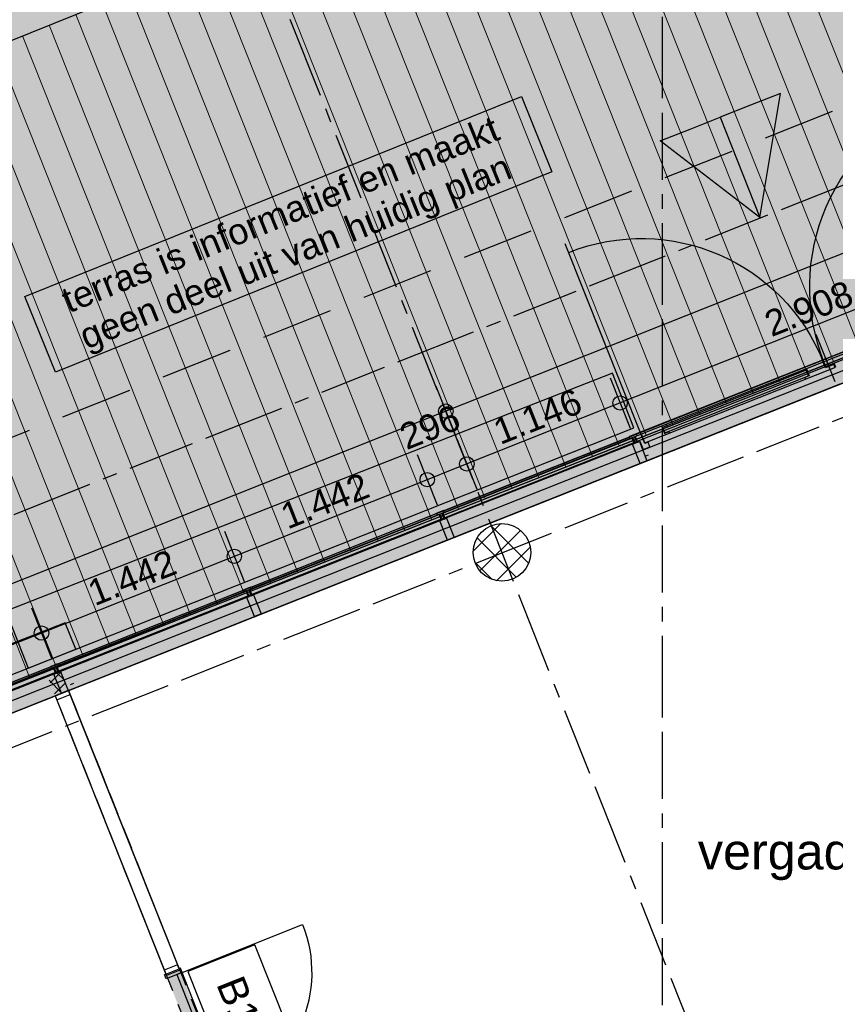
# Model space of a CAD drawing. Extents: x 856 to 5197, y -207 to 263.
# Tile 140 of 225: x 1062.77 to 1068.44, y 25.66 to 32.5. Entities that reach past the tile are written whole.
import ezdxf
from ezdxf.enums import TextEntityAlignment as Align

# ---------------------------------------------------------------- set-up
doc = ezdxf.new("R2010")
doc.units = 0
doc.header["$MEASUREMENT"] = 0
for name, pattern in [('B0701', [0.23412, 0.156, -0.07812]), ('B0704', [0.75, 0.5, -0.25]), ('B0805', [1.366667, 0.566667, -0.1, 0.033333, -0.1, 0.466667, -0.1])]:
    doc.linetypes.add(name, pattern=pattern)
for name, color, linetype in [('00 BEBOUWING', 7, 'Continuous'), ('00 TERREIN', 7, 'Continuous'), ('21 Buitenwanden', 7, 'Continuous'), ('22 Niet Constr Binnenwanden', 7, 'Continuous'), ('23 Vloeren', 7, 'Continuous'), ('24 Trappen', 7, 'Continuous'), ('28 Draagconstructies', 7, 'Continuous'), ('99 Aankleding 2D tek', 7, 'Continuous'), ('A Detailmarkers', 7, 'Continuous'), ('A Stramien', 7, 'Continuous'), ('Door Markers', 7, 'Continuous'), ('T Tekst algemeen', 7, 'Continuous'), ('T Tekst_dim 1_ 100', 7, 'Continuous'), ('Z Gebruiksopp', 7, 'Continuous')]:
    doc.layers.add(name, color=color, linetype=linetype)
doc.styles.add('GENERATED_STYLE_3', font='Arial')
doc.styles.add('GENERATED_STYLE_5', font='Arial')
doc.styles.get("Standard").update_dxf_attribs({"font": 'txt', "bigfont": 'BIGFONT.SHX'})
doc.dimstyles.new('GENERATED_STYLE__1', dxfattribs={"dimtxt": 0.18, "dimasz": 0.19, "dimexe": 0.18, "dimexo": 0, "dimgap": 0.09, "dimtad": 1, "dimdec": 0, "dimlfac": 1000, "dimzin": 0, "dimdsep": 46, "dimtxsty": 'Standard', "dimblk": 'ARROWHEAD_7', "dimblk1": 'ARROWHEAD_7', "dimblk2": 'ARROWHEAD_7', "dimcen": 0.09, "dimclrd": 7, "dimclre": 7, "dimclrt": 7, "dimadec": 1, "dimazin": 0, "dimtfac": 1, "dimtdec": 4, "dimtmove": 0, "dimatfit": 3, "dimfxl": 0, "dimtolj": 1, "dimtzin": 0, "dimarcsym": 0})
doc.dimstyles.new('GENERATED_STYLE__4', dxfattribs={"dimtxt": 0.18, "dimasz": 0.19, "dimexe": 0.18, "dimexo": 0.04, "dimgap": 0.09, "dimtad": 1, "dimtih": 1, "dimtoh": 1, "dimdec": 0, "dimzin": 0, "dimdsep": 46, "dimtxsty": 'Standard', "dimblk": 'ARROWHEAD_9', "dimblk1": 'ARROWHEAD_9', "dimblk2": 'ARROWHEAD_9', "dimcen": 0.09, "dimclrd": 7, "dimclre": 7, "dimclrt": 7, "dimadec": 1, "dimazin": 0, "dimtfac": 1, "dimtdec": 4, "dimtmove": 0, "dimatfit": 3, "dimfxl": 0, "dimtolj": 1, "dimtzin": 0, "dimarcsym": 0})
doc.dimstyles.new('GENERATED_STYLE__5', dxfattribs={"dimtxt": 0.25, "dimasz": 0.19, "dimexe": 0.18, "dimexo": 0, "dimgap": 0.09, "dimtad": 1, "dimdec": 0, "dimlfac": 1000, "dimzin": 0, "dimdsep": 46, "dimtxsty": 'Standard', "dimblk": 'ARROWHEAD_7', "dimblk1": 'ARROWHEAD_7', "dimblk2": 'ARROWHEAD_7', "dimcen": 0.09, "dimclrd": 7, "dimclre": 7, "dimclrt": 7, "dimadec": 1, "dimazin": 0, "dimtfac": 1, "dimtdec": 4, "dimtmove": 0, "dimatfit": 3, "dimfxl": 0, "dimtolj": 1, "dimtzin": 0, "dimarcsym": 0})
doc.dimstyles.new('GENERATED_STYLE__6', dxfattribs={"dimtxt": 0.25, "dimasz": 0.19, "dimexe": 0.18, "dimexo": 0, "dimgap": 0.09, "dimtad": 1, "dimtih": 1, "dimtoh": 1, "dimdec": 0, "dimlfac": 1000, "dimzin": 0, "dimdsep": 46, "dimtxsty": 'Standard', "dimblk": 'ARROWHEAD_7', "dimblk1": 'ARROWHEAD_7', "dimblk2": 'ARROWHEAD_7', "dimcen": 0.09, "dimclrd": 7, "dimclre": 7, "dimclrt": 7, "dimadec": 1, "dimazin": 0, "dimtfac": 1, "dimtdec": 4, "dimtmove": 0, "dimatfit": 3, "dimfxl": 0, "dimtolj": 1, "dimtzin": 0, "dimarcsym": 0})

# ---------------------------------------------------------------- blocks, each defined once
blk = doc.blocks.new('vergaderruimte _ trouwzaal_G 9.6_24_3', base_point=(1069.6644, 26.2326))
at = {"linetype": 'Continuous', "lineweight": 0, "flags": 1}
for tag in ['ROOM_PERIM', 'ROOM_WALLS_SURF', 'ROOM_DOORS_SURF', 'ROOM_WINDS_SURF', 'ROOM_BASELEV', 'ROOM_HEIGHT', 'ROOM_NET_AREA', 'ROOM_REDUCED_AREA', 'ROOM_CALC_AREA', 'ROOM_VOLUME']:
    blk.add_attdef(tag, text='', height=2, dxfattribs=at).set_placement((1069.6644, 25.6612), align=Align.BOTTOM_LEFT)
at = {"layer": 'Z Gebruiksopp'}
for tag, height, style, p in [('ROOM_NAME', 0.25, 'GENERATED_STYLE_5', (1067.4828, 26.5193)), ('ROOM_NUMBER', 0.3, 'GENERATED_STYLE_3', (1069.1612, 26.0503)), ('ROOM_AREA', 0.3, 'GENERATED_STYLE_3', (1069.1054, 25.5788))]:
    blk.add_attdef(tag, text='', height=height, dxfattribs=dict(at, style=style)).set_placement(p, align=Align.BOTTOM_LEFT)
blk = doc.blocks.new('SLAB_173_3', base_point=(1049.1188, 43.3491))
at = {"layer": '00 TERREIN', "linetype": 'Continuous', "lineweight": 0}
h = blk.add_hatch(dxfattribs=at)
h.set_pattern_fill('16_Grind_0003', color=252, style=0, pattern_type=2)
h.set_pattern_definition([(-52.8577, (1056.153, 50.3236), (5.20153, 3.93993), [0.71487, -3.57435]), (-52.8577, (1060.049, 50.584), (5.20153, 3.93993), [0.71487, -3.57435]), (3.8244, (1056.153, 50.3236), (-1.28396, 7.09862), [0.65073, -3.25364]), (3.8244, (1058.743, 46.9045), (-1.28396, 7.09862), [0.65073, -3.25364]), (70.4603, (1056.585, 49.754), (-6.4855, 3.1587), [0.65073, -3.25364]), (70.4603, (1059.175, 46.335), (-6.4855, 3.1587), [0.65073, -3.25364]), (-52.8577, (1056.6537, 50.7027), (1.001036, 0.75824), [0, -1.429741, 0, -2.144611]), (-11.5638, (1057.0853, 50.1329), (0.097413, 1.342047), [0, -1.009183, 0, -1.681972])])
h.paths.add_polyline_path([(1049.1188, 43.3491), (1056.2737, 25.3361), (1072.4184, 31.6957), (1072.4184, 32.6093), (1072.1784, 32.6093), (1072.1784, 33.1493), (1075.2254, 34.3511), (1078.6209, 34.4785), (1066.3132, 71.8035), (1099.5584, 79.0521), (1109.6539, 70.2408, -0.255208), (1138.2137, 84.2609), (1136.8218, 91.5367), (1160.4202, 110.3395), (1167.1528, 84.8299), (1192.1105, 111.5726), (1173.7235, 145.6291), (1129.9394, 108.581), (1121.682, 101.9354), (1115.314, 97.6983), (1109.0702, 93.5553), (1101.9158, 90.8725), (1090.6563, 89.2665), (1084.0175, 90.4624), (1075.6185, 88.3594), (1064.0213, 83.3424), (1052.7564, 67.5101)], flags=0)
at = {"layer": '00 TERREIN', "linetype": 'Continuous', "flags": 128}
blk.add_lwpolyline([(1115.314, 97.6983), (1109.0702, 93.5553), (1101.9158, 90.8725), (1090.6563, 89.2665), (1084.0175, 90.4624), (1075.6185, 88.3594), (1064.0213, 83.3424), (1052.7564, 67.5101), (1049.1188, 43.3491), (1056.2737, 25.3361), (1072.4184, 31.6957), (1072.4184, 32.6093), (1072.1784, 32.6093), (1072.1784, 33.1493), (1075.2254, 34.3511), (1078.6209, 34.4785), (1066.3132, 71.8035), (1099.5584, 79.0521), (1109.6539, 70.2408, -0.255208), (1138.2137, 84.2609)], format="xyb", dxfattribs=at)
blk = doc.blocks.new('COLUMN_33_3', base_point=(1066.122, 28.7963))
at = {"layer": '28 Draagconstructies', "linetype": 'Continuous'}
h = blk.add_hatch(dxfattribs=at)
h.set_pattern_fill('11_Beton__blok__0003', color=256, style=0, pattern_type=2)
h.set_pattern_definition([(45, (988.21373, 0), (-0.09192388, 0.09192388), []), (135, (988.21373, 0), (0.09192388, 0.09192388), [])])
h.paths.add_polyline_path([(1066.122, 28.5963, 0.414214), (1066.322, 28.7963, 0.414214), (1066.122, 28.9963, 0.414214), (1065.922, 28.7963, 0.414214)], flags=0)
blk.add_circle((1066.122, 28.7963), 0.2, dxfattribs=at)
blk = doc.blocks.new('SLAB_1_3', base_point=(1056.2737, 25.3361))
at = {"layer": '00 TERREIN', "linetype": 'Continuous', "lineweight": 0}
h = blk.add_hatch(dxfattribs=at)
h.set_pattern_fill('Lijnen_horz_200_0003', color=250, style=0, pattern_type=2)
h.set_pattern_definition([(111.6673, (1064.08751, 30.74938), (0.1858687, 0.0738433), [])])
h.paths.add_polyline_path([(1056.2737, 25.3361), (1072.4184, 31.6957), (1072.4184, 32.6093), (1072.1784, 32.6093), (1072.1784, 33.1493), (1072.1784, 36.1691), (1054.7606, 29.1452)], flags=0)
at = {"layer": '00 TERREIN', "linetype": 'Continuous', "flags": 128}
blk.add_lwpolyline([(1056.2737, 25.3361), (1072.4184, 31.6957), (1072.4184, 32.6093), (1072.1784, 32.6093), (1072.1784, 33.1493), (1072.1784, 36.1691), (1054.7606, 29.1452)], close=True, dxfattribs=at)
blk = doc.blocks.new('D2a bi m 11', base_point=(988.2137, 0))
at = {"layer": '22 Niet Constr Binnenwanden', "linetype": 'Continuous'}
for p, q in [((987.3137, 0.009), (987.3137, 0.909)), ((989.1137, 0.009), (989.1137, 0.909)), ((987.2822, 0.01), (987.2822, 0)), ((987.2822, 0.01), (987.3372, 0.01)), ((987.3137, 0.01), (987.3137, -0.11)), ((987.3137, 0.009), (989.1137, 0.009)), ((987.3137, -0.03), (987.3137, 0.009)), ((988.2137, 0.009), (988.2137, -0.03)), ((989.1137, 0.01), (989.1452, 0.01)), ((989.1137, 0.01), (989.1137, -0.11)), ((989.1137, 0.009), (989.1137, -0.03)), ((989.1452, 0.01), (989.1452, 0)), ((989.1137, -0.03), (987.3137, -0.03)), ((987.2822, -0.11), (987.2822, -0.1)), ((987.2822, -0.11), (987.3372, -0.11)), ((989.1137, -0.11), (989.1452, -0.11)), ((989.1452, -0.11), (989.1452, -0.1))]:
    blk.add_line(p, q, dxfattribs=at)
for centre, start, end in [((987.3137, 0.009), 0, 90), ((989.1137, 0.009), 90, 180)]:
    blk.add_arc(centre, 0.9, start, end, dxfattribs=at)
blk = doc.blocks.new('D Marker 11_58', base_point=(988.2137, 0))
at = {"layer": 'Door Markers', "linetype": 'Continuous'}
for p, q in [((987.3218, -0.15), (987.3218, -0.65)), ((989.1057, -0.15), (987.3218, -0.15)), ((989.1057, -0.65), (989.1057, -0.15)), ((987.3218, -0.65), (989.1057, -0.65))]:
    blk.add_line(p, q, dxfattribs=at)
at = {"layer": 'Door Markers', "linetype": 'Continuous', "insert": (988.9533, -0.2956), "char_height": 0.2, "attachment_point": 7, "rotation": 180, "style": 'GENERATED_STYLE_3'}
blk.add_mtext('{B1 dm 1800}', dxfattribs=at)
blk = doc.blocks.new('WALL_462_3', base_point=(1065.3225, 22.2751))
at = {"layer": '22 Niet Constr Binnenwanden', "linetype": 'Continuous', "lineweight": 0}
blk.add_hatch(color=255, dxfattribs=at).paths.add_polyline_path([(1063.8843, 25.8955), (1063.7914, 25.8586), (1064.4718, 24.1457), (1064.5647, 24.1827)], flags=0)
at = {"layer": '22 Niet Constr Binnenwanden', "linetype": 'Continuous'}
for p, q in [((1063.8843, 25.8955), (1063.1128, 27.8377)), ((1063.0198, 27.8008), (1063.7914, 25.8586)), ((1063.8843, 25.8955), (1063.7914, 25.8586)), ((1064.5647, 24.1827), (1064.4718, 24.1457)), ((1064.4718, 24.1457), (1065.2185, 22.266)), ((1065.2839, 22.3721), (1064.5647, 24.1827))]:
    blk.add_line(p, q, dxfattribs=at)
at = {"layer": '22 Niet Constr Binnenwanden', "linetype": 'Continuous', "xscale": -1, "rotation": 291.6650055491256}
blk.add_blockref('D2a bi m 11', (1064.2245, 25.0391), dxfattribs=at)
at = {"layer": 'Door Markers', "linetype": 'Continuous', "rotation": 111.6650055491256}
blk.add_blockref('D Marker 11_58', (1064.1316, 25.0021), dxfattribs=at)
blk = doc.blocks.new('2D Pijl 3 11 NL+_3_3', base_point=(1067.6386, 31.8198))
at = {"layer": '99 Aankleding 2D tek', "linetype": 'Continuous'}
for points in [[(1067.6386, 31.8198), (1067.9141, 31.1223), (1068.0571, 31.9851), (1067.8479, 31.9025)], [(1067.6386, 31.8198), (1067.9141, 31.1223), (1067.2201, 31.6545), (1067.4293, 31.7372)]]:
    blk.add_hatch(color=256, dxfattribs=at).paths.add_polyline_path(points, flags=0)
for p, q in [((1068.0571, 31.9851), (1067.8479, 31.9025)), ((1067.9141, 31.1223), (1068.0571, 31.9851)), ((1067.8479, 31.9025), (1067.6386, 31.8198)), ((1067.4293, 31.7372), (1067.6386, 31.8198)), ((1067.6386, 31.8198), (1067.9141, 31.1223)), ((1067.6386, 31.8198), (1067.9141, 31.1223)), ((1067.2201, 31.6545), (1067.4293, 31.7372)), ((1067.9141, 31.1223), (1067.2201, 31.6545))]:
    blk.add_line(p, q, dxfattribs=at)
blk = doc.blocks.new('BEAM_410_3', base_point=(1063.0198, 27.8008))
at = {"layer": '22 Niet Constr Binnenwanden', "linetype": 'B0701'}
for p, q in [((1063.0198, 27.8008), (1063.1128, 27.8377)), ((1063.1128, 27.8377), (1065.2839, 22.3721)), ((1063.0198, 27.8008), (1065.2185, 22.266)), ((1063.0198, 27.8008), (1065.2185, 22.266))]:
    blk.add_line(p, q, dxfattribs=at)
blk = doc.blocks.new('BEAM_442_3', base_point=(1063.0198, 27.8008))
at = {"layer": '22 Niet Constr Binnenwanden', "linetype": 'Continuous'}
for p, q in [((1063.0198, 27.8008), (1063.1128, 27.8377)), ((1063.1128, 27.8377), (1063.8806, 25.9048)), ((1063.0198, 27.8008), (1063.7877, 25.8678)), ((1063.7877, 25.8678), (1063.8806, 25.9048))]:
    blk.add_line(p, q, dxfattribs=at)
blk = doc.blocks.new('BEAM_445_3', base_point=(1063.0198, 27.8008))
at = {"layer": '22 Niet Constr Binnenwanden', "linetype": 'B0701'}
for p, q in [((1063.0198, 27.8008), (1063.1128, 27.8377)), ((1063.1128, 27.8377), (1065.2839, 22.3721)), ((1063.0198, 27.8008), (1065.2185, 22.266)), ((1063.0198, 27.8008), (1065.2185, 22.266))]:
    blk.add_line(p, q, dxfattribs=at)
blk = doc.blocks.new('*D853', base_point=(988.2137, 0))
at = {"layer": 'T Tekst_dim 1_ 100', "linetype": 'Continuous'}
for p, q in [((1072.1009, 31.4081), (1072.0632, 31.2718)), ((1072.1009, 31.4081), (1072.2372, 31.3705)), ((1072.2372, 31.3705), (1072.0632, 31.2718)), ((1072.3498, 31.0879), (1072.367, 31.2872)), ((1072.4581, 31.179), (1072.367, 31.2872)), ((1072.4581, 31.179), (1072.3498, 31.0879))]:
    blk.add_line(p, q, dxfattribs=at)
blk.add_arc((1072.4392, 31.5425), 0.364, 217.45466, 257.17826, dxfattribs=at)
at = {"layer": 'T Tekst_dim 1_ 100', "insert": (1071.8558, 31.0846), "char_height": 0.18, "attachment_point": 1, "style": 'GENERATED_STYLE_3'}
blk.add_mtext('{71,3°}', dxfattribs=at)
blk = doc.blocks.new('ARROWHEAD_9')
at = {"color": 0, "linetype": 'Continuous', "lineweight": 0}
blk.add_line((0, 0), (-1, 0), dxfattribs=at)
at = {"color": 0, "linetype": 'Continuous', "lineweight": 0, "flags": 128}
blk.add_lwpolyline([(-0.525, 0.525), (0, 0), (-0.525, -0.525)], close=True, dxfattribs=at)
blk = doc.blocks.new('SLAB_160_3', base_point=(1010.4516, 14.6048))
at = {"layer": '00 BEBOUWING', "linetype": 'Continuous', "lineweight": 0}
h = blk.add_hatch(dxfattribs=at)
h.set_pattern_fill('Lijnen_horz_300_0003', color=252, style=0, pattern_type=2)
h.set_pattern_definition([(-68.47284, (1053.013, 34.02567), (0.2391415, 0.181139), [])])
h.paths.add_polyline_path([(1010.4516, 14.6048, 0.021087), (1019.1029, 17.3085, 0.018844), (1027.3444, 20.5414, 0.019457), (1033.0616, 23.2979, 0.021053), (1039.4137, 27.0746, 0.012604), (1046.3543, 31.8857, -0.005224), (1050.1735, 34.6054, -0.015709), (1054.097, 37.1588, -0.038118), (1061.6023, 40.9168, -0.060138), (1075.6175, 44.7996, -0.027771), (1082.1049, 45.4073, -0.017728), (1088.5517, 45.3966, -0.015048), (1100.786, 44.6195), (1100.9421, 47.4771, -0.022245), (1086.1565, 48.8689, 0.006434), (1082.1656, 49.3791, 0.019419), (1078.1682, 49.6816, 0.081773), (1066.3683, 48.06, 0.039967), (1059.8662, 45.4945, 0.035037), (1053.779, 41.9653, 0.020762), (1050.0167, 39.1669, 0.006842), (1046.4838, 36.2201, -0.007032), (1042.8961, 33.229, -0.014424), (1039.6808, 30.7964, -0.02836), (1033.5233, 26.9106, -0.018437), (1028.5024, 24.4015, -0.018164), (1019.9034, 20.8364, -0.019729), (1010.7526, 17.7467)], flags=0)
blk = doc.blocks.new('COLUMN_94_3', base_point=(1063.8286, 25.9002))
at = {"layer": '22 Niet Constr Binnenwanden', "linetype": 'Continuous'}
blk.add_line((1063.7766, 25.8957), (1063.7877, 25.8678), dxfattribs=at)
blk = doc.blocks.new('SLAB_492_3', base_point=(1055.6992, 26.5928))
at = {"layer": '23 Vloeren', "linetype": 'Continuous', "flags": 128}
blk.add_lwpolyline([(1062.056, 0.03), (1063.1348, 1.1087), (1063.1349, 1.65), (1066.0458, 1.65), (1068.2143, 1.65), (1068.2143, 0.85), (1074.0584, 0.85), (1073.984, 2.293), (1080.3214, 2.293), (1080.4236, 1.572), (1090.0653, 1.572), (1090.0653, 2.302), (1094.8568, 2.302), (1094.6389, 3.825), (1093.0485, 14.9368), (1092.999, 14.9297), (1090.1749, 34.6621), (1075.0561, 34.0777), (1072.3896, 33.0185), (1072.3916, 31.6097), (1056.253, 25.1988), (1055.6992, 26.5928), (1015.1945, 10.5027)], dxfattribs=at)
blk = doc.blocks.new('SSN_HOOFDVLIESGEVEL DEEL 1', base_point=(988.2137, 0))
at = {"layer": '21 Buitenwanden', "linetype": 'Continuous', "lineweight": 0}
for points in [[(996.8447, -0.2), (996.8447, 0), (979.5827, 0), (979.5827, -0.2)], [(985.3497, 0), (985.2997, 0), (985.2997, -0.013), (985.3177, -0.013), (985.3177, -0.057), (985.2997, -0.057), (985.2997, -0.2), (985.3497, -0.2), (985.3497, -0.057), (985.3317, -0.057), (985.3317, -0.013), (985.3497, -0.013)], [(986.7897, 0), (986.7397, 0), (986.7397, -0.013), (986.7577, -0.013), (986.7577, -0.057), (986.7397, -0.057), (986.7397, -0.2), (986.7897, -0.2), (986.7897, -0.057), (986.7717, -0.057), (986.7717, -0.013), (986.7897, -0.013)], [(988.2297, 0), (988.1797, 0), (988.1797, -0.013), (988.1977, -0.013), (988.1977, -0.057), (988.1797, -0.057), (988.1797, -0.2), (988.2297, -0.2), (988.2297, -0.057), (988.2117, -0.057), (988.2117, -0.013), (988.2297, -0.013)], [(989.6697, 0), (989.6197, 0), (989.6197, -0.013), (989.6377, -0.013), (989.6377, -0.057), (989.6197, -0.057), (989.6197, -0.2), (989.6697, -0.2), (989.6697, -0.057), (989.6517, -0.057), (989.6517, -0.013), (989.6697, -0.013)], [(984.0409, -0.0647), (984.0409, -0.0247), (985.1134, -0.0247), (985.1134, -0.0647)], [(986.7512, -0.055), (986.7512, -0.015), (985.338, -0.015), (985.338, -0.055)], [(988.1912, -0.055), (988.1912, -0.015), (986.778, -0.015), (986.778, -0.055)], [(989.6312, -0.055), (989.6312, -0.015), (988.218, -0.015), (988.218, -0.055)], [(991.0712, -0.055), (991.0712, -0.015), (989.658, -0.015), (989.658, -0.055)]]:
    blk.add_hatch(color=255, dxfattribs=at).paths.add_polyline_path(points, flags=0)
at = {"layer": '21 Buitenwanden', "linetype": 'Continuous'}
for p, q in [((985.2701, -0.015), (985.2701, 1.4104)), ((983.8847, -0.1728), (983.8847, 0.1805)), ((996.8447, 0), (979.5827, 0)), ((982.4697, 0), (983.8597, 0)), ((982.4697, 0), (983.8597, 0)), ((983.8597, 0), (982.4697, 0)), ((983.8597, 0), (985.2997, 0)), ((983.8847, -0.08), (983.8847, 0.0127)), ((983.9097, 0), (985.2997, 0)), ((985.2997, 0), (983.9097, 0)), ((985.3497, 0), (985.2997, 0)), ((985.2997, 0), (985.2997, -0.013)), ((985.2997, 0), (985.2997, -0.013)), ((985.2997, 0), (985.3497, 0)), ((985.3497, -0.013), (985.3497, 0)), ((986.7897, 0), (986.7397, 0)), ((986.7397, 0), (986.7397, -0.013)), ((986.7397, 0), (986.7397, -0.013)), ((986.7397, 0), (986.7897, 0)), ((986.7897, -0.013), (986.7897, 0)), ((988.2297, 0), (988.1797, 0)), ((988.1797, 0), (988.1797, -0.013)), ((988.1797, 0), (988.1797, -0.013)), ((988.1797, 0), (988.2297, 0)), ((988.2297, -0.013), (988.2297, 0)), ((989.6697, 0), (989.6197, 0)), ((989.6197, 0), (989.6197, -0.013)), ((989.6197, 0), (989.6197, -0.013)), ((989.6197, 0), (989.6697, 0)), ((989.6697, -0.013), (989.6697, 0)), ((982.4697, -0.015), (983.9047, -0.015)), ((983.9047, -0.0513), (983.8443, -0.0513)), ((983.8443, -0.0513), (983.8443, -0.08)), ((983.8488, -0.0575), (983.9097, -0.0575)), ((983.8488, -0.0575), (983.8488, -0.08)), ((983.8847, -0.08), (983.8847, -0.015)), ((983.9031, -0.054), (983.9031, -0.0541)), ((983.9047, -0.0475), (983.9047, -0.015)), ((983.9047, -0.0513), (983.9047, -0.015)), ((983.9097, -0.0575), (983.9097, -0.015)), ((983.9097, -0.015), (985.2982, -0.015)), ((984.0358, -0.015), (984.0358, -0.0682)), ((984.0358, -0.06), (984.0358, -0.0601)), ((984.0358, -0.06), (984.0358, -0.0601)), ((984.0358, -0.0682), (984.0693, -0.0682)), ((984.0409, -0.0647), (984.0409, -0.0247)), ((984.0409, -0.0247), (985.1134, -0.0247)), ((985.1134, -0.0647), (984.0409, -0.0647)), ((984.0693, -0.0247), (984.0693, -0.015)), ((984.0693, -0.0682), (984.0693, -0.08)), ((985.0829, -0.0247), (985.0829, -0.015)), ((985.0829, -0.0682), (985.0829, -0.08)), ((985.1164, -0.0682), (985.0829, -0.0682)), ((985.1134, -0.0247), (985.1134, -0.0647)), ((985.1164, -0.015), (985.1164, -0.0682)), ((985.1164, -0.06), (985.1164, -0.0601)), ((985.1164, -0.06), (985.1164, -0.0601)), ((985.2675, -0.08), (985.2675, -0.015)), ((985.2701, -0.0835), (985.2701, -0.015)), ((985.3135, -0.055), (985.2946, -0.055)), ((985.2946, -0.055), (985.2946, -0.118)), ((985.2982, -0.015), (985.3135, -0.015)), ((985.2997, -0.013), (985.3177, -0.013)), ((985.2997, -0.013), (985.3497, -0.013)), ((985.3177, -0.057), (985.2997, -0.057)), ((985.2997, -0.057), (985.2997, -0.2)), ((985.2997, -0.057), (985.2997, -0.2)), ((985.2997, -0.057), (985.3497, -0.057)), ((985.3135, -0.015), (985.3135, -0.055)), ((985.3162, -0.057), (985.3162, -0.013)), ((985.3177, -0.013), (985.3177, -0.057)), ((985.3177, -0.057), (985.3177, -0.013)), ((985.3302, -0.057), (985.3302, -0.013)), ((985.3317, -0.057), (985.3317, -0.013)), ((985.3317, -0.013), (985.3497, -0.013)), ((985.3317, -0.057), (985.3317, -0.013)), ((985.3497, -0.057), (985.3317, -0.057)), ((985.3368, -0.015), (985.3368, -0.055)), ((986.7512, -0.015), (985.338, -0.015)), ((985.338, -0.015), (985.338, -0.055)), ((985.338, -0.055), (986.7512, -0.055)), ((985.3497, -0.003), (986.7397, -0.003)), ((985.3497, -0.013), (986.7397, -0.013)), ((985.3497, -0.015), (986.7512, -0.015)), ((985.3497, -0.2), (985.3497, -0.057)), ((986.7397, -0.013), (986.7577, -0.013)), ((986.7397, -0.013), (986.7897, -0.013)), ((986.7577, -0.057), (986.7397, -0.057)), ((986.7397, -0.057), (986.7397, -0.2)), ((986.7397, -0.057), (986.7397, -0.2)), ((986.7397, -0.057), (986.7897, -0.057)), ((986.7512, -0.055), (986.7512, -0.015)), ((986.7512, -0.015), (986.7512, -0.055)), ((986.7577, -0.013), (986.7577, -0.057)), ((986.7577, -0.057), (986.7577, -0.013)), ((986.7717, -0.057), (986.7717, -0.013)), ((986.7717, -0.013), (986.7897, -0.013)), ((986.7717, -0.057), (986.7717, -0.013)), ((986.7897, -0.057), (986.7717, -0.057)), ((988.1912, -0.015), (986.778, -0.015)), ((986.778, -0.015), (986.778, -0.055)), ((986.778, -0.055), (988.1912, -0.055)), ((986.7897, -0.003), (988.1797, -0.003)), ((986.7897, -0.0131), (988.1797, -0.0131)), ((986.7897, -0.015), (988.1912, -0.015)), ((986.7897, -0.055), (988.1912, -0.055)), ((986.7897, -0.2), (986.7897, -0.057)), ((986.7897, -0.057), (988.1797, -0.057)), ((988.1797, -0.013), (988.1977, -0.013)), ((988.1797, -0.013), (988.2297, -0.013)), ((988.1977, -0.057), (988.1797, -0.057)), ((988.1797, -0.057), (988.1797, -0.2)), ((988.1797, -0.057), (988.1797, -0.2)), ((988.1797, -0.057), (988.2297, -0.057)), ((988.1912, -0.055), (988.1912, -0.015)), ((988.1912, -0.015), (988.1912, -0.055)), ((988.1977, -0.013), (988.1977, -0.057)), ((988.1977, -0.057), (988.1977, -0.013)), ((988.2117, -0.057), (988.2117, -0.013)), ((988.2117, -0.013), (988.2297, -0.013)), ((988.2117, -0.057), (988.2117, -0.013)), ((988.2297, -0.057), (988.2117, -0.057)), ((989.6312, -0.015), (988.218, -0.015)), ((988.218, -0.015), (988.218, -0.055)), ((988.218, -0.055), (989.6312, -0.055)), ((988.2297, -0.003), (989.6197, -0.003)), ((988.2297, -0.013), (989.6197, -0.013)), ((988.2297, -0.015), (989.6312, -0.015)), ((988.2297, -0.055), (989.6312, -0.055)), ((988.2297, -0.2), (988.2297, -0.057)), ((988.2297, -0.057), (989.6197, -0.057)), ((989.6197, -0.013), (989.6377, -0.013)), ((989.6197, -0.013), (989.6697, -0.013)), ((989.6377, -0.057), (989.6197, -0.057)), ((989.6197, -0.057), (989.6197, -0.2)), ((989.6197, -0.057), (989.6197, -0.2)), ((989.6197, -0.057), (989.6697, -0.057)), ((989.6312, -0.055), (989.6312, -0.015)), ((989.6312, -0.015), (989.6312, -0.055)), ((989.6377, -0.013), (989.6377, -0.057)), ((989.6377, -0.057), (989.6377, -0.013)), ((989.6517, -0.057), (989.6517, -0.013)), ((989.6517, -0.013), (989.6697, -0.013)), ((989.6517, -0.057), (989.6517, -0.013)), ((989.6697, -0.057), (989.6517, -0.057)), ((991.0712, -0.015), (989.658, -0.015)), ((989.658, -0.015), (989.658, -0.055)), ((989.658, -0.055), (991.0712, -0.055)), ((989.6697, -0.003), (991.0597, -0.003)), ((989.6697, -0.013), (991.0597, -0.013)), ((989.6697, -0.015), (991.0712, -0.015)), ((989.6697, -0.055), (991.0712, -0.055)), ((989.6697, -0.2), (989.6697, -0.057)), ((989.6697, -0.057), (991.0597, -0.057)), ((985.2675, -0.08), (983.8488, -0.08)), ((985.2453, -0.118), (985.2453, -0.0835)), ((985.2453, -0.0835), (985.2701, -0.0835)), ((985.2946, -0.118), (985.2453, -0.118)), ((979.5827, -0.2), (996.8447, -0.2)), ((996.8447, -0.2), (979.5827, -0.2)), ((983.8597, -0.2), (985.2997, -0.2)), ((983.9097, -0.2), (985.2997, -0.2)), ((985.2997, -0.2), (983.9097, -0.2)), ((985.2997, -0.2), (985.3497, -0.2)), ((985.2997, -0.2), (996.8447, -0.2)), ((985.3497, -0.2), (986.7397, -0.2)), ((986.7397, -0.2), (985.3497, -0.2)), ((985.3497, -0.2), (986.7397, -0.2)), ((986.7397, -0.2), (985.3497, -0.2)), ((985.3497, -0.2), (986.7397, -0.2)), ((986.7397, -0.2), (985.3497, -0.2)), ((986.7397, -0.2), (985.3497, -0.2)), ((985.3497, -0.2), (986.7397, -0.2)), ((986.7397, -0.2), (985.3497, -0.2)), ((985.3497, -0.2), (986.7397, -0.2)), ((986.7397, -0.2), (986.7897, -0.2)), ((988.1797, -0.2), (988.2297, -0.2)), ((989.6197, -0.2), (989.6697, -0.2))]:
    blk.add_line(p, q, dxfattribs=at)
for centre, radius, start, end in [((982.4978, -0.015), 1.4069, 0, 90.01531), ((985.2701, -0.015), 1.3603, 90, 180)]:
    blk.add_arc(centre, radius, start, end, dxfattribs=at)
blk = doc.blocks.new('WALL_335_3', base_point=(1056.2081, 25.0949))
at = {"layer": '21 Buitenwanden', "linetype": 'Continuous'}
h = blk.add_hatch(dxfattribs=at)
h.set_pattern_fill('13_45gr_isolatie_0003', color=256, style=0, pattern_type=2)
h.set_pattern_definition([(45, (988.21373, 0), (-0.05303301, 0.05303301), []), (135, (988.21373, 0), (0.05303301, 0.05303301), [])])
h.paths.add_polyline_path([(1063.0198, 27.8008), (1063.1128, 27.8377), (1063.0574, 27.9771), (1062.9645, 27.9402)], flags=0)
for p, q in [((1072.3924, 31.6853), (1056.3331, 25.3059)), ((1056.3884, 25.1665), (1072.4477, 31.5459))]:
    blk.add_line(p, q, dxfattribs=at)
at = {"layer": '21 Buitenwanden', "linetype": 'Continuous', "xscale": -1.001042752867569, "rotation": 21.66500554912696}
blk.add_blockref('SSN_HOOFDVLIESGEVEL DEEL 1', (1064.3443, 28.5421), dxfattribs=at)
blk = doc.blocks.new('COLUMN_88_3', base_point=(1063.0718, 27.8053))
at = {"layer": '22 Niet Constr Binnenwanden', "linetype": 'Continuous'}
for p, q in [((1063.1239, 27.8098), (1063.1128, 27.8377)), ((1063.0198, 27.8008), (1063.0309, 27.7729))]:
    blk.add_line(p, q, dxfattribs=at)
blk = doc.blocks.new('*D1046', base_point=(988.2137, 0))
at = {"layer": 'A Stramien', "linetype": 'Continuous'}
for p, q in [((1053.854, 30.4216), (1053.7155, 30.7701)), ((1047.1398, 27.9562), (1053.8312, 30.6143)), ((1040.4484, 25.2981), (1047.1398, 27.9562))]:
    blk.add_line(p, q, dxfattribs=at)
at = {"layer": 'A Stramien', "insert": (1049.9445, 29.3932), "char_height": 0.25, "attachment_point": 1, "rotation": 21.66501}
blk.add_mtext('{7.200}', dxfattribs=at)
blk = doc.blocks.new('ARROWHEAD_7')
at = {"color": 0, "linetype": 'Continuous', "lineweight": 0}
for p, q in [((0, 0), (-1, 0)), ((-0.25, 0), (0.25, 0)), ((0, -0.25), (0, 0.25))]:
    blk.add_line(p, q, dxfattribs=at)
blk.add_circle((0, 0), 0.25, dxfattribs=at)
blk = doc.blocks.new('*D1047', base_point=(988.2137, 0))
at = {"layer": 'A Stramien', "linetype": 'Continuous'}
for p, q in [((1053.8312, 30.6143), (1057.1769, 31.9434)), ((1047.1398, 27.9562), (1053.8312, 30.6143))]:
    blk.add_line(p, q, dxfattribs=at)
blk.add_circle((1053.7847, 30.5959), 0.05, dxfattribs=at)
at = {"layer": 'A Stramien', "insert": (1054.9631, 31.3867), "char_height": 0.25, "attachment_point": 1, "rotation": 21.66501}
blk.add_mtext('{3.600}', dxfattribs=at)
blk = doc.blocks.new('*D1048', base_point=(988.2137, 0))
at = {"layer": 'A Stramien', "linetype": 'Continuous'}
for p, q in [((1063.891, 34.4087), (1063.7526, 34.7573)), ((1063.7753, 34.5645), (1063.9147, 34.6199)), ((1057.1769, 31.9434), (1063.7753, 34.5645)), ((1057.1996, 31.7507), (1057.0612, 32.0992)), ((1053.8312, 30.6143), (1057.1769, 31.9434))]:
    blk.add_line(p, q, dxfattribs=at)
for centre in [(1063.8218, 34.583), (1057.1304, 31.9249)]:
    blk.add_circle(centre, 0.05, dxfattribs=at)
at = {"layer": 'A Stramien', "insert": (1059.9816, 33.3803), "char_height": 0.25, "attachment_point": 1, "rotation": 21.66501}
blk.add_mtext('{7.200}', dxfattribs=at)
blk = doc.blocks.new('*D1056', base_point=(988.2137, 0))
at = {"layer": 'A Stramien', "linetype": 'Continuous'}
for p, q in [((1061.1964, 33.5836), (1061.1964, 33.9586)), ((1067.2372, 33.5836), (1067.2372, 33.9586)), ((1055.6148, 33.7711), (1061.2464, 33.7711)), ((1061.2464, 33.7711), (1067.1872, 33.7711)), ((1067.1872, 33.7711), (1067.3372, 33.7711))]:
    blk.add_line(p, q, dxfattribs=at)
for centre in [(1061.1964, 33.7711), (1067.2372, 33.7711)]:
    blk.add_circle(centre, 0.05, dxfattribs=at)
at = {"layer": 'A Stramien', "insert": (1063.8039, 34.0711), "char_height": 0.25, "attachment_point": 1}
blk.add_mtext('{6.041}', dxfattribs=at)
blk = doc.blocks.new('*D1069', base_point=(988.2137, 0))
at = {"layer": 'T Tekst_dim 1_ 100', "linetype": 'Continuous'}
for p, q in [((1072.0597, 32.4957), (1072.1983, 32.1473)), ((1072.2219, 32.3585), (1072.0825, 32.303)), ((1072.0825, 32.303), (1065.6857, 29.7592)), ((1065.6629, 29.9519), (1065.8015, 29.6035))]:
    blk.add_line(p, q, dxfattribs=at)
for centre in [(1072.129, 32.3215), (1065.7322, 29.7777)]:
    blk.add_circle(centre, 0.05, dxfattribs=at)
at = {"layer": 'T Tekst_dim 1_ 100', "insert": (1068.5638, 31.1362), "char_height": 0.18, "attachment_point": 1, "rotation": 21.6862, "style": 'GENERATED_STYLE_3'}
blk.add_mtext('{6.884}', dxfattribs=at)
blk = doc.blocks.new('*D1070', base_point=(988.2137, 0))
at = {"layer": 'T Tekst_dim 1_ 100', "linetype": 'Continuous'}
for p, q in [((1072.0825, 32.303), (1065.6857, 29.7592)), ((1065.6857, 29.7592), (1055.9477, 25.8867)), ((1055.8319, 26.0424), (1055.9705, 25.694)), ((1055.9477, 25.8867), (1055.8083, 25.8313))]:
    blk.add_line(p, q, dxfattribs=at)
blk.add_circle((1055.9012, 25.8682), 0.05, dxfattribs=at)
at = {"layer": 'T Tekst_dim 1_ 100', "insert": (1060.3861, 27.8842), "char_height": 0.18, "attachment_point": 1, "rotation": 21.6862, "style": 'GENERATED_STYLE_3'}
blk.add_mtext('{10.580}', dxfattribs=at)
blk = doc.blocks.new('*D1248', base_point=(988.2137, 0))
at = {"layer": 'T Tekst_dim 1_ 100', "linetype": 'Continuous'}
for p, q in [((1070.9378, 31.4231), (1069.5983, 30.8904)), ((1069.5755, 31.0831), (1069.7141, 30.7346)), ((1069.5983, 30.8904), (1066.8961, 29.8158)), ((1066.8733, 30.0085), (1067.0119, 29.6601))]:
    blk.add_line(p, q, dxfattribs=at)
for centre in [(1069.6448, 30.9089), (1066.9426, 29.8343)]:
    blk.add_circle(centre, 0.05, dxfattribs=at)
at = {"layer": 'T Tekst_dim 1_ 100', "insert": (1067.9269, 30.4582), "char_height": 0.18, "attachment_point": 1, "rotation": 21.6862, "style": 'GENERATED_STYLE_3'}
blk.add_mtext('{2.908}', dxfattribs=at)
blk = doc.blocks.new('*D1249', base_point=(988.2137, 0))
at = {"layer": 'T Tekst_dim 1_ 100', "linetype": 'Continuous'}
for p, q in [((1069.5983, 30.8904), (1066.8961, 29.8158)), ((1066.8961, 29.8158), (1065.8316, 29.3925)), ((1065.8088, 29.5852), (1065.9473, 29.2367))]:
    blk.add_line(p, q, dxfattribs=at)
blk.add_circle((1065.878, 29.411), 0.05, dxfattribs=at)
at = {"layer": 'T Tekst_dim 1_ 100', "insert": (1066.0435, 29.7092), "char_height": 0.18, "attachment_point": 1, "rotation": 21.6862, "style": 'GENERATED_STYLE_3'}
blk.add_mtext('{1.146}', dxfattribs=at)
blk = doc.blocks.new('*D1250', base_point=(988.2137, 0))
at = {"layer": 'T Tekst_dim 1_ 100', "linetype": 'Continuous'}
for p, q in [((1066.8961, 29.8158), (1065.8316, 29.3925)), ((1065.5338, 29.4759), (1065.6724, 29.1274)), ((1065.8316, 29.3925), (1065.5567, 29.2831))]:
    blk.add_line(p, q, dxfattribs=at)
blk = doc.blocks.new('*D1251', base_point=(988.2137, 0))
at = {"layer": 'T Tekst_dim 1_ 100', "linetype": 'Continuous'}
for p, q in [((1065.5338, 29.4759), (1065.6724, 29.1274)), ((1065.8316, 29.3925), (1065.5567, 29.2831)), ((1065.5567, 29.2831), (1064.2172, 28.7505)), ((1064.1944, 28.9432), (1064.3329, 28.5947))]:
    blk.add_line(p, q, dxfattribs=at)
for centre in [(1065.6031, 29.3016), (1064.2636, 28.769)]:
    blk.add_circle(centre, 0.05, dxfattribs=at)
at = {"layer": 'T Tekst_dim 1_ 100', "char_height": 0.18, "attachment_point": 1, "rotation": 21.6862, "style": 'GENERATED_STYLE_3'}
for s, insert in [('{296}', (1065.3929, 29.6733)), ('{1.442}', (1064.5666, 29.1219))]:
    blk.add_mtext(s, dxfattribs=dict(at, insert=insert))
blk = doc.blocks.new('*D1252', base_point=(988.2137, 0))
at = {"layer": 'T Tekst_dim 1_ 100', "linetype": 'Continuous'}
for p, q in [((1065.5567, 29.2831), (1064.2172, 28.7505)), ((1064.2172, 28.7505), (1062.8777, 28.2178)), ((1062.8549, 28.4105), (1062.9935, 28.0621))]:
    blk.add_line(p, q, dxfattribs=at)
at = {"layer": 'T Tekst_dim 1_ 100', "insert": (1063.2271, 28.5892), "char_height": 0.18, "attachment_point": 1, "rotation": 21.6862, "style": 'GENERATED_STYLE_3'}
blk.add_mtext('{1.442}', dxfattribs=at)
blk = doc.blocks.new('*D1253', base_point=(988.2137, 0))
at = {"layer": 'T Tekst_dim 1_ 100', "linetype": 'Continuous'}
for p, q in [((1064.2172, 28.7505), (1062.8777, 28.2178)), ((1062.8549, 28.4105), (1062.9935, 28.0621)), ((1062.8777, 28.2178), (1061.5382, 27.6851)), ((1061.5154, 27.8778), (1061.654, 27.5294))]:
    blk.add_line(p, q, dxfattribs=at)
for centre in [(1062.9242, 28.2363), (1061.5847, 27.7036)]:
    blk.add_circle(centre, 0.05, dxfattribs=at)
at = {"layer": 'T Tekst_dim 1_ 100', "insert": (1061.8876, 28.0565), "char_height": 0.18, "attachment_point": 1, "rotation": 21.6862, "style": 'GENERATED_STYLE_3'}
blk.add_mtext('{1.442}', dxfattribs=at)
blk = doc.blocks.new('*D1254', base_point=(988.2137, 0))
at = {"layer": 'T Tekst_dim 1_ 100', "linetype": 'Continuous'}
for p, q in [((1062.8777, 28.2178), (1061.5382, 27.6851)), ((1061.5382, 27.6851), (1060.1988, 27.1525)), ((1060.1759, 27.3452), (1060.3145, 26.9967))]:
    blk.add_line(p, q, dxfattribs=at)
blk.add_circle((1060.2452, 27.171), 0.05, dxfattribs=at)
at = {"layer": 'T Tekst_dim 1_ 100', "insert": (1060.5481, 27.5239), "char_height": 0.18, "attachment_point": 1, "rotation": 21.6862, "style": 'GENERATED_STYLE_3'}
blk.add_mtext('{1.442}', dxfattribs=at)
blk = doc.blocks.new('*D1255', base_point=(988.2137, 0))
at = {"layer": 'T Tekst_dim 1_ 100', "linetype": 'Continuous'}
for p, q in [((1061.5382, 27.6851), (1060.1988, 27.1525)), ((1060.1988, 27.1525), (1058.8593, 26.6198)), ((1058.8365, 26.8125), (1058.975, 26.4641))]:
    blk.add_line(p, q, dxfattribs=at)
blk.add_circle((1058.9057, 26.6383), 0.05, dxfattribs=at)
at = {"layer": 'T Tekst_dim 1_ 100', "insert": (1059.2087, 26.9912), "char_height": 0.18, "attachment_point": 1, "rotation": 21.6862, "style": 'GENERATED_STYLE_3'}
blk.add_mtext('{1.442}', dxfattribs=at)
blk = doc.blocks.new('*D1256', base_point=(988.2137, 0))
at = {"layer": 'T Tekst_dim 1_ 100', "linetype": 'Continuous'}
for p, q in [((1060.1988, 27.1525), (1058.8593, 26.6198)), ((1058.8593, 26.6198), (1057.5198, 26.0871)), ((1057.497, 26.2798), (1057.6356, 25.9314))]:
    blk.add_line(p, q, dxfattribs=at)
blk.add_circle((1057.5663, 26.1056), 0.05, dxfattribs=at)
at = {"layer": 'T Tekst_dim 1_ 100', "insert": (1057.8692, 26.4585), "char_height": 0.18, "attachment_point": 1, "rotation": 21.6862, "style": 'GENERATED_STYLE_3'}
blk.add_mtext('{1.442}', dxfattribs=at)
blk = doc.blocks.new('*D1257', base_point=(988.2137, 0))
at = {"layer": 'T Tekst_dim 1_ 100', "linetype": 'Continuous'}
for p, q in [((1058.8593, 26.6198), (1057.5198, 26.0871)), ((1057.497, 26.2798), (1057.6356, 25.9314)), ((1057.5198, 26.0871), (1056.2036, 25.5637)), ((1056.1808, 25.7564), (1056.3193, 25.408))]:
    blk.add_line(p, q, dxfattribs=at)
blk.add_circle((1056.2501, 25.5822), 0.05, dxfattribs=at)
at = {"layer": 'T Tekst_dim 1_ 100', "insert": (1056.5413, 25.9305), "char_height": 0.18, "attachment_point": 1, "rotation": 21.6862, "style": 'GENERATED_STYLE_3'}
blk.add_mtext('{1.416}', dxfattribs=at)
blk = doc.blocks.new('*D1258', base_point=(988.2137, 0))
at = {"layer": 'T Tekst_dim 1_ 100', "linetype": 'Continuous'}
for p, q in [((1057.5198, 26.0871), (1056.2036, 25.5637)), ((1055.9778, 25.6757), (1056.1163, 25.3272)), ((1056.0935, 25.5199), (1055.9541, 25.4645)), ((1056.2036, 25.5637), (1056.0935, 25.5199))]:
    blk.add_line(p, q, dxfattribs=at)
blk.add_circle((1056.047, 25.5015), 0.05, dxfattribs=at)
at = {"layer": 'T Tekst_dim 1_ 100', "insert": (1055.538, 25.5315), "char_height": 0.18, "attachment_point": 1, "rotation": 21.6862, "style": 'GENERATED_STYLE_3'}
blk.add_mtext('{218}', dxfattribs=at)

msp = doc.modelspace()

# ---------------------------------------------------------------- linework, layer by layer
at = {"layer": '24 Trappen', "linetype": 'Continuous', "flags": 128}
for points in [[(1062.6759, 28.3885), (1062.8315, 27.9917), (1067.038, 29.6627), (1066.8896, 30.0412)], [(1057.4021, 26.077), (1057.4842, 25.8676), (1063.1624, 28.1232), (1063.0899, 28.308)]]:
    msp.add_lwpolyline(points, close=True, dxfattribs=at)
at = {"layer": '99 Aankleding 2D tek', "linetype": 'B0704', "flags": 128}
msp.add_lwpolyline([(1073.2939, 33.7973), (1055.8326, 26.861)], dxfattribs=at)
at = {"layer": '99 Aankleding 2D tek', "linetype": 'Continuous', "flags": 128}
for points in [[(1063.0198, 27.8008), (1063.0309, 27.7729), (1063.1239, 27.8098), (1063.1128, 27.8377)], [(1063.7766, 25.8957), (1063.7877, 25.8678), (1063.8806, 25.9048), (1063.8695, 25.9326)]]:
    msp.add_lwpolyline(points, close=True, dxfattribs=at)
at = {"layer": 'A Detailmarkers', "linetype": 'Continuous'}
for p, q in [((1067.1169, 29.4651), (1067.1401, 29.4744)), ((1063.1259, 27.878), (1063.1491, 27.8873))]:
    msp.add_line(p, q, dxfattribs=at)
at = {"layer": 'A Stramien', "linetype": 'B0805', "flags": 128}
for points in [[(1008.1189, 7.3655), (1092.5526, 40.906)], [(1093.1064, 39.5119), (1008.6727, 5.9714)], [(1063.5912, 35.1636), (1078.6582, -2.7656)], [(1067.2372, 21.9173), (1067.2372, 34.148)]]:
    msp.add_lwpolyline(points, dxfattribs=at)
at = {"layer": 'T Tekst algemeen', "linetype": 'Continuous', "flags": 128}
msp.add_lwpolyline([(1062.8096, 30.5736), (1066.2568, 31.9637), (1066.4683, 31.4391), (1063.0212, 30.049)], close=True, dxfattribs=at)

# ---------------------------------------------------------------- block references
at = {"layer": '00 BEBOUWING', "linetype": 'Continuous'}
msp.add_blockref('SLAB_160_3', (1010.4516, 14.6048), dxfattribs=at)
at = {"layer": '00 TERREIN', "linetype": 'Continuous'}
for name, p in [('SLAB_173_3', (1049.1188, 43.3491)), ('SLAB_1_3', (1056.2737, 25.3361))]:
    msp.add_blockref(name, p, dxfattribs=at)
at = {"layer": '21 Buitenwanden'}
msp.add_blockref('WALL_335_3', (1056.2081, 25.0949), dxfattribs=at)
at = {"layer": '22 Niet Constr Binnenwanden'}
for name, p in [('WALL_462_3', (1065.3225, 22.2751)), ('BEAM_410_3', (1063.0198, 27.8008)), ('BEAM_442_3', (1063.0198, 27.8008)), ('BEAM_445_3', (1063.0198, 27.8008)), ('COLUMN_88_3', (1063.0718, 27.8053)), ('COLUMN_94_3', (1063.8286, 25.9002))]:
    msp.add_blockref(name, p, dxfattribs=at)
at = {"layer": '23 Vloeren', "linetype": 'Continuous'}
msp.add_blockref('SLAB_492_3', (1055.6992, 26.5928), dxfattribs=at)
at = {"layer": '28 Draagconstructies'}
msp.add_blockref('COLUMN_33_3', (1066.122, 28.7963), dxfattribs=at)
at = {"layer": '99 Aankleding 2D tek', "linetype": 'Continuous'}
msp.add_blockref('2D Pijl 3 11 NL+_3_3', (1067.6386, 31.8198), dxfattribs=at)
at = {"layer": 'Z Gebruiksopp', "linetype": 'Continuous'}
ref = msp.add_blockref('vergaderruimte _ trouwzaal_G 9.6_24_3', (1069.6644, 26.2326), dxfattribs=at)
ref.add_attrib('ROOM_NAME', 'vergaderruimte / trouwzaal', dxfattribs={"color": 7, "linetype": 'Continuous', "height": 0.25, "style": 'GENERATED_STYLE_5'}).set_placement((1067.4828, 26.5193), align=Align.BOTTOM_LEFT)
ref.add_attrib('ROOM_NUMBER', 'G 9.6', dxfattribs={"color": 7, "linetype": 'Continuous', "height": 0.3, "style": 'GENERATED_STYLE_3'}).set_placement((1069.1612, 26.0503), align=Align.BOTTOM_LEFT)
ref.add_attrib('ROOM_AREA', '62 m◊', dxfattribs={"color": 7, "linetype": 'Continuous', "height": 0.3, "style": 'GENERATED_STYLE_3'}).set_placement((1069.1054, 25.5788), align=Align.BOTTOM_LEFT)

# ---------------------------------------------------------------- texts
at = {"layer": 'T Tekst algemeen', "linetype": 'Continuous', "insert": (1064.7411, 30.7531), "char_height": 0.18, "width": 3.716909, "attachment_point": 8, "rotation": 21.96225, "line_spacing_factor": 0.929966, "style": 'GENERATED_STYLE_3'}
msp.add_mtext('{terras is informatief en maakt geen deel uit van huidig plan}', dxfattribs=at)

# ---------------------------------------------------------------- dimensions: what is measured, and where the dimension line sits
at = {"layer": 'A Stramien', "linetype": 'Continuous'}
for p1, p2, picture, middle in [((1070.9109, -2.7656), (1078.6582, -2.7656), '*D1048', (1060.4685, 33.4392)), ((1067.0373, -2.7656), (1070.9109, -2.7656), '*D1047', (1055.45, 31.4457)), ((1059.29, -2.7656), (1067.0373, -2.7656), '*D1046', (1050.4315, 29.4521))]:
    dim = msp.add_linear_dim(base=(1020.3278, 17.3054), p1=p1, p2=p2, angle=21.66501, dimstyle='GENERATED_STYLE__5', dxfattribs=at)
    dim.commit()
    dim.dimension.update_dxf_attribs({"geometry": picture, "text_midpoint": middle})
dim = msp.add_linear_dim(base=(1012.9421, 33.7711), p1=(1061.1964, 19.0282), p2=(1067.2372, 21.9173), dimstyle='GENERATED_STYLE__6', dxfattribs=at)
dim.commit()
dim.dimension.update_dxf_attribs({"geometry": '*D1056', "text_midpoint": (1064.2781, 33.9461)})
at = {"layer": 'T Tekst_dim 1_ 100', "linetype": 'Continuous'}
for base, p1, p2, angle, picture, middle in [((1065.7322, 29.7777), (1072.4393, 31.5413), (1065.6707, 29.9323), 201.6862, '*D1069', (1068.9143, 31.1787)), ((1065.7322, 29.7777), (1065.6707, 29.9323), (1055.6544, 26.4889), 201.6862, '*D1070', (1060.8072, 27.9548)), ((1070.9843, 31.4415), (1056.4117, 25.1757), (1055.6544, 26.4889), 201.6862, '*D1258', (1055.7828, 25.532)), ((1070.9843, 31.4415), (1057.7281, 25.6987), (1056.4117, 25.1757), 201.6862, '*D1257', (1056.8919, 25.973)), ((1070.9843, 31.4415), (1059.0678, 26.2308), (1057.7281, 25.6987), 201.6862, '*D1256', (1058.2198, 26.5011)), ((1070.9843, 31.4415), (1060.4075, 26.763), (1059.0678, 26.2308), 201.6862, '*D1255', (1059.5592, 27.0338)), ((1070.984272, 31.441542), (1061.747122, 27.295178), (1060.407451, 26.763005), 201.686197, '*D1254', (1060.898704, 27.566419)), ((1070.9843, 31.4415), (1063.0868, 27.8273), (1061.7471, 27.2952), 201.6862, '*D1253', (1062.2382, 28.0991)), ((1070.9843, 31.4415), (1064.4265, 28.3595), (1063.0868, 27.8273), 201.6862, '*D1252', (1063.5777, 28.6318)), ((1070.98427, 31.44154), (1065.76614, 28.89169), (1064.42646, 28.35952), 201.6862, '*D1251', (1064.91713, 29.16442)), ((1070.9843, 31.4415), (1065.6707, 29.9323), (1065.7661, 28.8917), 201.6862, '*D1250', (1065.6377, 29.6737)), ((1070.9843, 31.4415), (1067.1058, 29.4239), (1065.6707, 29.9323), 201.6862, '*D1249', (1066.3941, 29.7518)), ((1070.9843, 31.4415), (1069.8084, 30.4975), (1067.1058, 29.4239), 201.6862, '*D1248', (1068.2774, 30.5007))]:
    dim = msp.add_linear_dim(base=base, p1=p1, p2=p2, angle=angle, dimstyle='GENERATED_STYLE__1', dxfattribs=at)
    dim.commit()
    dim.dimension.update_dxf_attribs({"geometry": picture, "text_midpoint": middle})
dim = msp.add_angular_dim_3p(base=(1072.2426, 31.2361), center=(1072.4392, 31.5425), p1=(1056.2081, 25.0949), p2=(1072.7634, 25.2893), dimstyle='GENERATED_STYLE__4', dxfattribs=at)
dim.commit()
dim.dimension.update_dxf_attribs({"geometry": '*D853', "text_midpoint": (1072.1735, 30.9946), "dimtype": 165})

doc.saveas('drawing.dxf')
